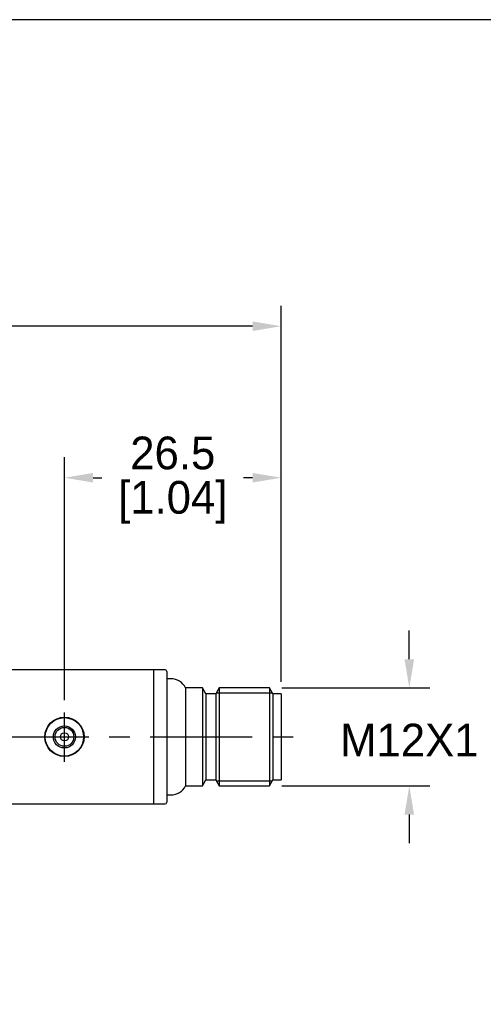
# Model space of a CAD drawing. Header units: inches. Extents: x 0 to 279, y 0 to 216.
# Tile 7 of 8: x 160 to 217, y 95 to 216. Entities that reach past the tile are written whole.
import ezdxf

# ---------------------------------------------------------------- set-up
doc = ezdxf.new("R2010")
doc.units = ezdxf.units.IN
doc.header["$LTSCALE"] = 10
doc.header["$MEASUREMENT"] = 0
doc.linetypes.add('CENTER', pattern=[2, 1.25, -0.25, 0.25, -0.25])
doc.layers.add('center', color=40, linetype='CENTER')
doc.layers.add('DIM', color=140, linetype='Continuous')
doc.dimstyles.get("Standard").update_dxf_attribs({"dimtxt": 4, "dimasz": 3.5, "dimexe": 2.5, "dimexo": 1.5, "dimgap": 1, "dimtad": 0, "dimtih": 1, "dimtoh": 1, "dimdec": 1, "dimzin": 0, "dimdsep": 46, "dimtxsty": 'Standard', "dimcen": 0, "dimadec": 0, "dimazin": 0, "dimtfac": 1, "dimtdec": 1, "dimtofl": 0, "dimtmove": 0, "dimatfit": 3, "dimfxl": 0, "dimtolj": 1, "dimtzin": 0, "dimarcsym": 0})

# ---------------------------------------------------------------- blocks, each defined once
blk = doc.blocks.new('*D21')
at = {"layer": 'Defpoints', "color": 0}
for p in [(192.38, 178.42), (102.13, 137.2), (192.38, 133.45)]:
    blk.add_point(p, dxfattribs=at)
at = {"layer": 'DIM', "color": 0, "lineweight": -2}
for p, q in [((102.13, 138.7), (102.13, 180.92)), ((192.38, 134.95), (192.38, 180.92)), ((105.63, 178.42), (137.59, 178.42)), ((188.88, 178.42), (156.92, 178.42))]:
    blk.add_line(p, q, dxfattribs=at)
at = {"layer": 'DIM', "color": 0}
for points in [[(105.63, 179), (105.63, 177.83), (102.13, 178.42)], [(188.88, 179), (188.88, 177.83), (192.38, 178.42)]]:
    blk.add_solid(points, dxfattribs=at)
at = {"layer": 'DIM', "color": 0, "char_height": 4, "attachment_point": 5}
for s, insert in [('\\A1;90.2', (147.26, 181.42)), ('\\A1;[3.55]', (147.26, 175.42))]:
    blk.add_mtext(s, dxfattribs=dict(at, insert=insert))
blk = doc.blocks.new('*D22')
at = {"layer": 'Defpoints', "color": 0}
for p in [(165.87, 159.89), (192.38, 133.45), (165.87, 131.2)]:
    blk.add_point(p, dxfattribs=at)
at = {"layer": 'DIM', "color": 0, "lineweight": -2}
for p, q in [((165.87, 132.7), (165.87, 162.39)), ((192.38, 134.95), (192.38, 162.39)), ((169.37, 159.89), (170.46, 159.89)), ((188.88, 159.89), (187.79, 159.89))]:
    blk.add_line(p, q, dxfattribs=at)
at = {"layer": 'DIM', "color": 0}
for points in [[(169.37, 160.47), (169.37, 159.3), (165.87, 159.89)], [(188.88, 160.47), (188.88, 159.3), (192.38, 159.89)]]:
    blk.add_solid(points, dxfattribs=at)
at = {"layer": 'DIM', "color": 0, "char_height": 4, "attachment_point": 5}
for s, insert in [('\\A1;26.5', (179.12, 162.89)), ('\\A1;[1.04]', (179.12, 156.89))]:
    blk.add_mtext(s, dxfattribs=dict(at, insert=insert))
blk = doc.blocks.new('*D20')
at = {"layer": 'Defpoints', "color": 0}
for p in [(190.95, 134.2), (190.95, 122.2), (208.06, 122.2)]:
    blk.add_point(p, dxfattribs=at)
at = {"layer": 'DIM', "color": 0, "lineweight": -2}
for p, q in [((208.06, 137.7), (208.06, 141.2)), ((192.45, 134.2), (210.56, 134.2)), ((192.45, 122.2), (210.56, 122.2)), ((208.06, 118.7), (208.06, 115.2))]:
    blk.add_line(p, q, dxfattribs=at)
at = {"layer": 'DIM', "color": 0}
for points in [[(207.47, 137.7), (208.64, 137.7), (208.06, 134.2)], [(207.47, 118.7), (208.64, 118.7), (208.06, 122.2)]]:
    blk.add_solid(points, dxfattribs=at)
at = {"layer": 'DIM', "color": 0, "insert": (208.06, 127.81), "char_height": 4, "attachment_point": 5}
blk.add_mtext('\\A1;M12X1', dxfattribs=at)

msp = doc.modelspace()

# ---------------------------------------------------------------- linework, layer by layer
for p, q in [((176.77, 136.4), (159.17, 136.4)), ((176.77, 136.4), (176.77, 120)), ((176.78, 136.4), (176.78, 120)), ((178.18, 136.4), (176.78, 136.4)), ((178.38, 136.2), (178.38, 120.2)), ((176.78, 135.65), (176.77, 135.65)), ((178.9, 135.3), (178.38, 135.3)), ((180.69, 134.2), (180.69, 122.2)), ((182.75, 134.2), (180.69, 134.2)), ((182.75, 134.2), (182.75, 122.2)), ((183.18, 133.45), (182.75, 134.2)), ((184.81, 134.2), (184.38, 133.45)), ((184.81, 134.2), (184.81, 122.2)), ((190.95, 134.2), (184.81, 134.2)), ((190.95, 134.2), (190.95, 122.2)), ((191.38, 133.45), (190.95, 134.2)), ((183.18, 133.45), (183.18, 122.95)), ((184.38, 133.45), (183.18, 133.45)), ((184.38, 133.45), (184.38, 122.95)), ((184.46, 133.59), (191.3, 133.59)), ((191.38, 133.45), (191.38, 122.95)), ((192.38, 133.45), (191.38, 133.45)), ((192.38, 133.45), (192.38, 122.95)), ((182.75, 122.2), (183.18, 122.95)), ((183.18, 122.95), (184.38, 122.95)), ((184.38, 122.95), (184.81, 122.2)), ((184.46, 122.81), (191.3, 122.81)), ((190.95, 122.2), (191.38, 122.95)), ((191.38, 122.95), (192.38, 122.95)), ((180.69, 122.2), (182.75, 122.2)), ((184.81, 122.2), (190.95, 122.2)), ((176.77, 120.75), (176.78, 120.75)), ((178.38, 121.1), (178.9, 121.1)), ((159.17, 120), (176.77, 120)), ((176.78, 120), (178.18, 120))]:
    msp.add_line(p, q)
for radius in [2.4, 2.35, 1.35, 1.15, 0.5]:
    msp.add_circle((165.87, 128.2), radius)
for centre, radius, start, end in [((178.18, 136.2), 0.2, 0, 90), ((178.9, 133.3), 2, 26.7437, 90), ((178.9, 123.1), 2, 270, 333.2563), ((178.18, 120.2), 0.2, 270, 0)]:
    msp.add_arc(centre, radius, start, end)
at = {"layer": 'center'}
for p, q in [((165.87, 125.16), (165.87, 131.19)), ((96.35, 128.2), (193.94, 128.2))]:
    msp.add_line(p, q, dxfattribs=at)
at = {"layer": 'Defpoints'}
msp.add_lwpolyline([(279.4, 215.9), (0, 215.9), (0, 0), (279.4, 0)], close=True, dxfattribs=at)

# ---------------------------------------------------------------- dimensions: what is measured, and where the dimension line sits
at = {"layer": 'DIM'}
for base, p1, p2, picture, middle in [((192.3791, 178.4173), (102.1309, 137.2014), (192.3791, 133.4514), '*D21', (147.255, 178.4173)), ((165.87, 159.89), (192.38, 133.45), (165.87, 131.2), '*D22', (179.12, 159.89))]:
    dim = msp.add_linear_dim(base=base, p1=p1, p2=p2, angle=180, dimstyle='Standard', override={"dimpost": '\\X'}, dxfattribs=at)
    dim.commit()
    dim.dimension.update_dxf_attribs({"geometry": picture, "text_midpoint": middle})
dim = msp.add_linear_dim(base=(208.06, 122.2), p1=(190.95, 134.2), p2=(190.95, 122.2), angle=90, text='M12X1', dimstyle='Standard', override={"dimpost": '\\X'}, dxfattribs=at)
dim.commit()
dim.dimension.update_dxf_attribs({"geometry": '*D20', "text_midpoint": (208.06, 127.81), "dimtype": 160})

doc.saveas('drawing.dxf')
